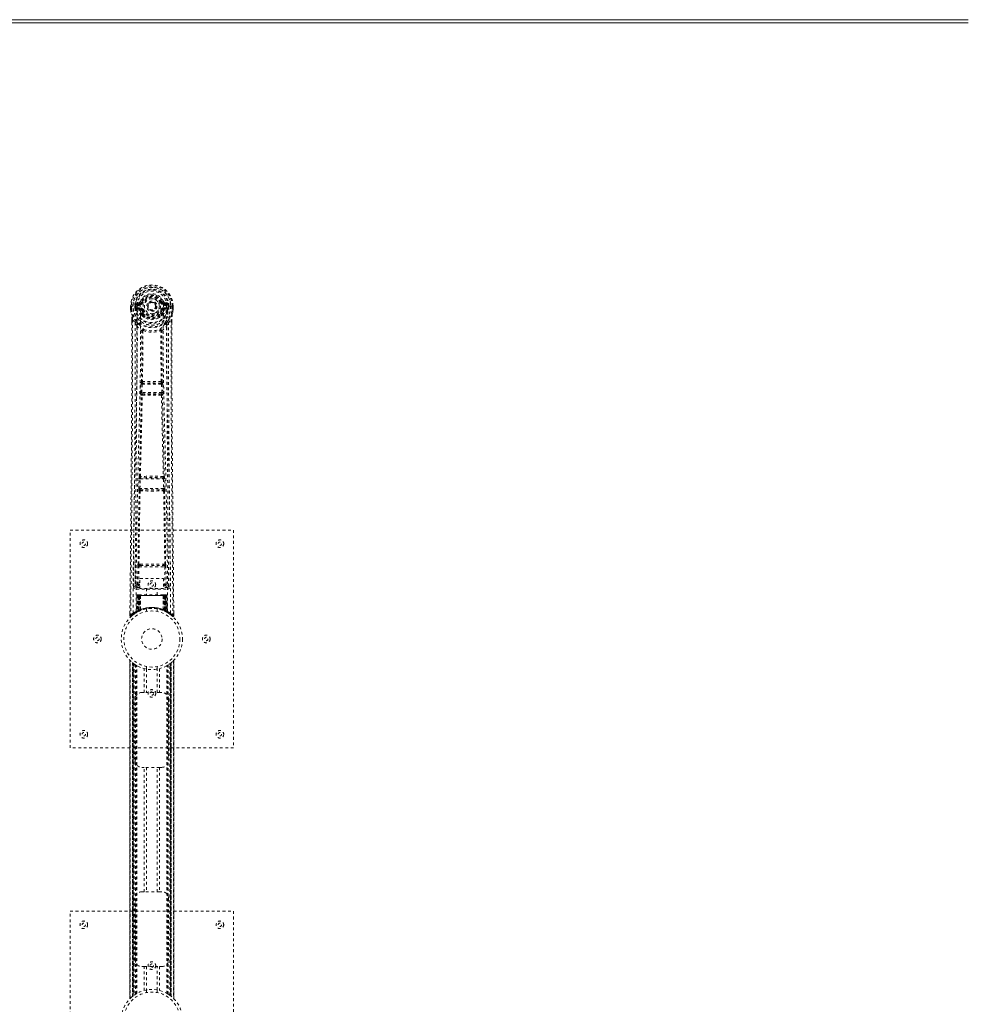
# Model space of a CAD drawing. Header units: inches. Extents: x 5 to 125, y 30 to 90.
# Tile 4 of 6: x 60 to 95, y 53 to 90. Entities that reach past the tile are written whole.
import ezdxf

# ---------------------------------------------------------------- set-up
doc = ezdxf.new("R2010")
doc.units = ezdxf.units.IN
doc.header["$MEASUREMENT"] = 0
doc.linetypes.add('SLD-Dashed', pattern=[0.075, 0.05, -0.025])
doc.linetypes.add('SLD-Solid', pattern=[0])

msp = doc.modelspace()

# ---------------------------------------------------------------- linework, layer by layer
at = {"color": 7, "linetype": 'SLD-Solid', "lineweight": 15}
for p, q in [((34.914, 89.57), (94.914, 89.57)), ((34.914, 89.452), (94.914, 89.452)), ((94.914, 89.452), (34.914, 89.452))]:
    msp.add_line(p, q, dxfattribs=at)
at = {"color": 7, "linetype": 'SLD-Dashed', "lineweight": 0}
for p, q in [((64.49, 79.222), (64.545, 79.199)), ((64.134, 79.051), (64.134, 78.934)), ((64.138, 79.051), (64.134, 79.051)), ((64.134, 78.934), (64.135, 78.93)), ((64.135, 79.052), (64.136, 78.934)), ((64.191, 79.051), (64.138, 79.051)), ((64.164, 79.05), (64.164, 78.934)), ((64.214, 79.051), (64.191, 79.051)), ((64.22, 79.051), (64.214, 79.051)), ((64.37, 79.051), (64.22, 79.051)), ((64.285, 78.978), (64.285, 79.05)), ((64.285, 78.977), (64.315, 78.979)), ((64.285, 78.977), (64.285, 78.978)), ((64.32, 79.05), (64.315, 79.05)), ((64.315, 79.05), (64.315, 78.979)), ((64.315, 78.978), (64.321, 78.959)), ((64.32, 78.972), (64.32, 79.05)), ((64.321, 78.959), (64.32, 78.972)), ((64.327, 78.935), (64.33, 78.931)), ((64.34, 78.92), (64.33, 78.93)), ((64.457, 79.195), (64.338, 79.171)), ((64.34, 78.92), (64.456, 78.899)), ((64.355, 78.983), (64.355, 78.953)), ((64.355, 78.983), (64.485, 78.983)), ((64.485, 78.928), (64.355, 78.953)), ((64.355, 78.953), (64.485, 78.953)), ((64.368, 79.135), (64.485, 79.155)), ((64.368, 79.135), (64.368, 79.105)), ((64.485, 79.135), (64.368, 79.135)), ((64.485, 79.105), (64.368, 79.105)), ((64.485, 79.155), (64.485, 79.135)), ((64.485, 79.105), (64.485, 79.135)), ((64.485, 78.983), (64.485, 78.953)), ((64.485, 78.928), (64.485, 78.953)), ((64.54, 78.887), (64.533, 78.898)), ((64.567, 78.898), (64.54, 78.887)), ((64.541, 79.191), (64.545, 79.199)), ((64.545, 79.199), (64.567, 79.19)), ((65.07, 79.044), (65.069, 79.029)), ((65.07, 79.053), (65.07, 79.044)), ((65.26, 79.19), (65.283, 79.199)), ((65.287, 78.887), (65.26, 78.898)), ((65.283, 79.199), (65.287, 79.191)), ((65.295, 78.899), (65.287, 78.887)), ((65.342, 79.155), (65.459, 79.135)), ((65.342, 79.155), (65.342, 79.135)), ((65.459, 79.135), (65.342, 79.135)), ((65.342, 79.105), (65.342, 79.135)), ((65.459, 79.105), (65.342, 79.105)), ((65.342, 78.983), (65.342, 78.953)), ((65.342, 78.983), (65.472, 78.983)), ((65.472, 78.953), (65.342, 78.928)), ((65.342, 78.928), (65.342, 78.953)), ((65.342, 78.953), (65.472, 78.953)), ((65.489, 79.171), (65.37, 79.195)), ((65.372, 78.899), (65.487, 78.92)), ((65.457, 79.051), (65.457, 79.051)), ((65.607, 79.051), (65.457, 79.051)), ((65.459, 79.105), (65.459, 79.135)), ((65.472, 78.953), (65.472, 78.983)), ((65.497, 78.931), (65.487, 78.92)), ((65.487, 78.92), (65.487, 78.92)), ((65.487, 78.92), (65.487, 78.92)), ((65.497, 78.931), (65.5, 78.935)), ((65.507, 79.05), (65.513, 79.05)), ((65.507, 78.972), (65.507, 79.05)), ((65.512, 78.978), (65.507, 78.959)), ((65.507, 78.959), (65.507, 78.972)), ((65.512, 78.979), (65.513, 79.05)), ((65.512, 78.979), (65.542, 78.977)), ((65.542, 79.05), (65.542, 78.977)), ((65.542, 79.05), (65.542, 79.05)), ((65.542, 78.977), (65.542, 78.977)), ((65.613, 79.051), (65.607, 79.051)), ((65.636, 79.051), (65.613, 79.051)), ((65.689, 79.051), (65.636, 79.051)), ((65.663, 78.934), (65.664, 79.05)), ((65.693, 79.051), (65.689, 79.051)), ((65.692, 78.934), (65.692, 79.052)), ((65.693, 79.051), (65.693, 78.934)), ((65.693, 78.93), (65.693, 78.934)), ((64.177, 78.552), (64.177, 78.45)), ((64.178, 78.551), (64.178, 78.449)), ((64.207, 78.55), (64.303, 78.435)), ((64.542, 78.738), (64.542, 78.761)), ((64.561, 78.693), (64.549, 78.711)), ((64.565, 78.766), (64.566, 78.743)), ((65.262, 78.743), (65.262, 78.766)), ((65.278, 78.711), (65.266, 78.693)), ((65.285, 78.738), (65.285, 78.761)), ((65.524, 78.435), (65.621, 78.55)), ((65.649, 78.462), (65.649, 78.551)), ((65.65, 78.552), (65.65, 78.463)), ((64.362, 78.323), (64.303, 78.435)), ((65.524, 78.435), (65.465, 78.323)), ((64.503, 75.87), (64.515, 76.179)), ((64.515, 76.179), (64.518, 76.213)), ((64.535, 76.269), (64.534, 76.269)), ((64.547, 75.869), (64.559, 76.177)), ((64.559, 76.177), (65.268, 76.177)), ((64.578, 76.222), (64.579, 76.223)), ((65.249, 76.222), (64.578, 76.222)), ((65.248, 76.223), (65.249, 76.222)), ((65.268, 76.177), (65.28, 75.869)), ((65.294, 76.269), (65.293, 76.269)), ((65.312, 76.179), (65.31, 76.213)), ((65.324, 75.87), (65.312, 76.179)), ((64.526, 75.776), (64.513, 75.781)), ((65.28, 75.869), (64.547, 75.869)), ((64.57, 75.82), (64.558, 75.824)), ((64.558, 75.824), (65.27, 75.824)), ((65.27, 75.824), (65.257, 75.82)), ((65.301, 75.776), (65.314, 75.781)), ((64.458, 72.791), (64.458, 72.791)), ((64.502, 72.744), (64.503, 72.744)), ((65.325, 72.744), (64.502, 72.744)), ((65.324, 72.744), (65.325, 72.744)), ((65.369, 72.791), (65.369, 72.791)), ((64.434, 72.348), (64.444, 72.701)), ((64.478, 72.347), (64.489, 72.699)), ((65.349, 72.347), (64.478, 72.347)), ((64.489, 72.699), (65.338, 72.699)), ((65.338, 72.699), (65.349, 72.347)), ((65.394, 72.348), (65.383, 72.701)), ((64.441, 72.258), (64.447, 72.256)), ((64.491, 72.299), (64.486, 72.302)), ((64.486, 72.302), (65.342, 72.302)), ((65.342, 72.302), (65.336, 72.299)), ((65.381, 72.256), (65.386, 72.258)), ((61.914, 62.82), (61.914, 70.82)), ((61.914, 70.82), (67.914, 70.82)), ((67.914, 70.82), (67.914, 62.82)), ((64.305, 69.577), (64.297, 68.763)), ((64.389, 68.817), (64.396, 69.477)), ((64.434, 68.816), (64.441, 69.476)), ((64.488, 69.567), (64.439, 69.567)), ((64.441, 69.476), (65.386, 69.476)), ((64.45, 69.52), (64.498, 69.521)), ((64.498, 69.521), (65.33, 69.521)), ((65.33, 69.521), (65.377, 69.52)), ((65.388, 69.567), (65.34, 69.567)), ((65.386, 69.476), (65.393, 68.816)), ((65.438, 68.817), (65.431, 69.477)), ((65.53, 68.763), (65.523, 69.577)), ((64.297, 68.763), (64.297, 68.762)), ((64.297, 68.762), (64.298, 68.752)), ((64.297, 68.76), (64.3, 68.742)), ((64.434, 68.771), (64.434, 68.816)), ((64.477, 68.816), (64.434, 68.816)), ((64.477, 68.771), (64.434, 68.771)), ((64.477, 69.043), (65.338, 69.043)), ((64.477, 68.677), (64.477, 69.043)), ((65.338, 69.043), (65.338, 68.677)), ((65.338, 68.816), (65.393, 68.816)), ((65.338, 68.771), (65.393, 68.771)), ((65.438, 68.817), (65.393, 68.816)), ((65.393, 68.771), (65.393, 68.816)), ((65.527, 68.742), (65.53, 68.76)), ((65.53, 68.762), (65.53, 68.763)), ((65.53, 68.752), (65.53, 68.762)), ((64.342, 68.714), (64.342, 68.654)), ((64.477, 68.714), (64.342, 68.714)), ((64.342, 68.654), (65.485, 68.654)), ((64.367, 68.416), (64.346, 67.81)), ((64.381, 68.416), (64.36, 67.818)), ((64.381, 68.416), (64.367, 68.416)), ((64.401, 68.42), (64.379, 67.826)), ((64.399, 68.416), (64.379, 67.829)), ((64.398, 68.445), (64.394, 68.444)), ((64.399, 68.445), (64.399, 68.445)), ((64.466, 68.416), (64.399, 68.416)), ((64.406, 68.416), (64.406, 67.859)), ((64.407, 68.445), (64.407, 68.443)), ((64.412, 68.445), (64.407, 68.445)), ((64.42, 68.445), (64.411, 68.445)), ((64.411, 68.416), (65.416, 68.416)), ((64.411, 67.861), (64.411, 68.416)), ((64.419, 67.865), (64.42, 68.416)), ((64.424, 68.445), (64.42, 68.445)), ((64.424, 68.416), (64.424, 67.867)), ((65.404, 68.416), (64.424, 68.416)), ((64.495, 68.445), (64.429, 68.445)), ((64.438, 68.416), (64.438, 67.874)), ((64.442, 68.416), (64.438, 68.416)), ((64.442, 68.445), (64.439, 68.445)), ((64.442, 68.416), (65.386, 68.416)), ((64.442, 67.876), (64.442, 68.416)), ((64.447, 67.864), (64.466, 68.416)), ((64.467, 68.416), (64.448, 67.865)), ((64.466, 68.416), (64.467, 68.416)), ((65.338, 68.677), (64.477, 68.677)), ((64.491, 67.893), (64.496, 68.418)), ((64.497, 68.416), (64.493, 67.894)), ((64.497, 68.416), (64.496, 68.418)), ((65.33, 68.416), (64.497, 68.416)), ((65.33, 68.445), (64.498, 68.445)), ((64.719, 68.677), (64.719, 68.445)), ((65.109, 68.445), (65.109, 68.677)), ((65.332, 68.418), (65.33, 68.416)), ((65.334, 67.894), (65.33, 68.416)), ((65.398, 68.445), (65.332, 68.445)), ((65.332, 68.418), (65.336, 67.893)), ((65.485, 68.714), (65.338, 68.714)), ((65.36, 68.416), (65.362, 68.416)), ((65.379, 67.865), (65.36, 68.416)), ((65.428, 68.416), (65.362, 68.416)), ((65.362, 68.416), (65.381, 67.864)), ((65.389, 68.416), (65.386, 68.416)), ((65.386, 68.416), (65.386, 67.876)), ((65.389, 67.874), (65.389, 68.416)), ((65.407, 68.445), (65.403, 68.445)), ((65.404, 67.867), (65.404, 68.416)), ((65.417, 68.445), (65.407, 68.445)), ((65.408, 68.416), (65.408, 67.865)), ((65.421, 68.445), (65.416, 68.445)), ((65.416, 68.416), (65.416, 67.861)), ((65.421, 67.859), (65.421, 68.416)), ((65.448, 67.826), (65.426, 68.42)), ((65.428, 68.416), (65.449, 67.829)), ((65.433, 68.444), (65.429, 68.445)), ((65.447, 68.416), (65.467, 67.818)), ((65.46, 68.416), (65.447, 68.416)), ((65.46, 68.416), (65.481, 67.81)), ((65.485, 68.654), (65.485, 68.714)), ((64.108, 67.764), (64.107, 67.679)), ((64.107, 67.678), (64.137, 67.678)), ((64.157, 67.656), (64.258, 67.737)), ((64.268, 67.744), (64.328, 67.781)), ((64.332, 67.786), (64.345, 67.794)), ((64.346, 67.81), (64.36, 67.818)), ((64.363, 67.804), (64.43, 67.838)), ((64.379, 67.829), (64.447, 67.864)), ((64.386, 67.835), (64.391, 67.834)), ((64.406, 67.859), (64.411, 67.861)), ((64.418, 67.833), (64.406, 67.859)), ((64.418, 67.833), (64.41, 67.829)), ((64.424, 67.835), (64.411, 67.861)), ((64.424, 67.835), (64.418, 67.833)), ((64.432, 67.839), (64.419, 67.865)), ((64.436, 67.841), (64.424, 67.867)), ((64.45, 67.848), (64.424, 67.835)), ((64.43, 67.838), (64.431, 67.839)), ((64.432, 67.839), (64.436, 67.841)), ((64.45, 67.848), (64.438, 67.874)), ((64.453, 67.849), (64.442, 67.876)), ((64.448, 67.865), (64.447, 67.864)), ((64.491, 67.893), (64.493, 67.894)), ((64.494, 67.866), (64.497, 67.868)), ((64.714, 67.928), (64.714, 67.831)), ((65.114, 67.831), (65.114, 67.928)), ((65.331, 67.868), (65.334, 67.866)), ((65.334, 67.894), (65.336, 67.893)), ((65.386, 67.876), (65.374, 67.849)), ((65.377, 67.848), (65.374, 67.849)), ((65.389, 67.874), (65.377, 67.848)), ((65.381, 67.864), (65.379, 67.865)), ((65.381, 67.864), (65.449, 67.829)), ((65.404, 67.867), (65.391, 67.841)), ((65.391, 67.841), (65.396, 67.839)), ((65.408, 67.865), (65.396, 67.839)), ((65.396, 67.839), (65.398, 67.838)), ((65.398, 67.838), (65.464, 67.804)), ((65.416, 67.861), (65.404, 67.835)), ((65.409, 67.833), (65.404, 67.835)), ((65.421, 67.859), (65.409, 67.833)), ((65.416, 67.861), (65.421, 67.859)), ((65.467, 67.818), (65.481, 67.81)), ((65.482, 67.794), (65.496, 67.786)), ((65.72, 67.679), (65.72, 67.763)), ((64.108, 66.033), (64.108, 53.607)), ((64.109, 66.036), (64.109, 53.605)), ((64.109, 53.606), (64.109, 66.034)), ((64.109, 66.034), (64.109, 66.033)), ((64.121, 53.618), (64.121, 66.022)), ((64.199, 53.689), (64.199, 65.951)), ((64.199, 65.951), (64.199, 53.689)), ((64.203, 65.948), (64.203, 53.692)), ((64.243, 65.916), (64.207, 65.944)), ((64.207, 53.696), (64.207, 65.944)), ((64.207, 65.944), (64.207, 53.696)), ((64.213, 65.94), (64.213, 53.7)), ((64.222, 53.707), (64.222, 65.933)), ((64.223, 53.708), (64.223, 65.932)), ((64.225, 65.93), (64.225, 53.71)), ((64.227, 65.929), (64.227, 53.711)), ((64.258, 65.906), (64.258, 53.734)), ((64.315, 65.867), (64.311, 65.87)), ((64.315, 53.773), (64.315, 65.867)), ((64.341, 53.788), (64.341, 65.852)), ((64.358, 53.798), (64.358, 65.842)), ((65.469, 53.798), (65.469, 65.842)), ((65.487, 53.788), (65.487, 65.852)), ((65.512, 53.773), (65.512, 65.867)), ((65.578, 53.728), (65.578, 65.912)), ((65.6, 53.711), (65.6, 65.929)), ((65.602, 53.71), (65.602, 65.93)), ((65.604, 65.932), (65.604, 53.708)), ((65.608, 65.935), (65.608, 53.705)), ((65.62, 65.944), (65.62, 53.696)), ((65.62, 53.696), (65.62, 65.944)), ((65.623, 53.693), (65.623, 65.947)), ((65.629, 65.951), (65.624, 65.948)), ((65.624, 53.692), (65.624, 65.948)), ((65.629, 65.951), (65.629, 53.689)), ((65.629, 53.689), (65.629, 65.951)), ((65.707, 66.022), (65.707, 53.618)), ((65.719, 53.604), (65.719, 66.035)), ((65.719, 66.034), (65.719, 53.606)), ((65.719, 53.607), (65.719, 66.033)), ((64.632, 64.855), (64.632, 65.731)), ((64.714, 65.809), (64.714, 65.712)), ((64.716, 65.712), (64.716, 64.855)), ((65.111, 64.855), (65.111, 65.712)), ((65.114, 65.712), (65.114, 65.809)), ((65.195, 65.731), (65.195, 64.855)), ((64.549, 64.855), (64.632, 64.855)), ((65.195, 64.855), (64.632, 64.855)), ((65.195, 64.855), (65.279, 64.855)), ((64.299, 62.355), (64.299, 64.605)), ((65.529, 64.605), (65.529, 62.355)), ((67.914, 62.82), (61.914, 62.82)), ((64.632, 62.105), (64.549, 62.105)), ((64.632, 57.535), (64.632, 62.105)), ((65.195, 62.105), (64.632, 62.105)), ((64.716, 62.105), (64.716, 57.535)), ((65.111, 57.535), (65.111, 62.105)), ((65.195, 62.105), (65.195, 57.535)), ((65.279, 62.105), (65.195, 62.105)), ((64.549, 57.535), (64.632, 57.535)), ((65.195, 57.535), (64.632, 57.535)), ((65.195, 57.535), (65.279, 57.535)), ((64.299, 55.035), (64.299, 57.285)), ((65.529, 57.285), (65.529, 55.035)), ((61.914, 56.82), (67.914, 56.82)), ((61.914, 48.82), (61.914, 56.82)), ((67.914, 56.82), (67.914, 48.82)), ((64.632, 54.785), (64.549, 54.785)), ((64.632, 53.909), (64.632, 54.785)), ((64.632, 54.785), (65.195, 54.785)), ((64.716, 54.785), (64.716, 53.928)), ((65.111, 53.928), (65.111, 54.785)), ((65.195, 54.785), (65.195, 53.909)), ((65.279, 54.785), (65.195, 54.785)), ((64.714, 53.928), (64.714, 53.831)), ((65.114, 53.831), (65.114, 53.928)), ((64.199, 53.689), (64.203, 53.692)), ((65.512, 53.773), (65.517, 53.77)), ((65.584, 53.723), (65.62, 53.696)), ((65.624, 53.692), (65.629, 53.689)), ((65.719, 53.606), (65.718, 53.607))]:
    msp.add_line(p, q, dxfattribs=at)
at = {"color": 7, "linetype": 'SLD-Dashed', "lineweight": 0, "flags": 128}
for points in [[(64.488, 79.081), (64.493, 79.158), (64.516, 79.234), (64.555, 79.304), (64.609, 79.365), (64.675, 79.414), (64.749, 79.451), (64.83, 79.473), (64.914, 79.481), (64.997, 79.473), (65.078, 79.451), (65.152, 79.414), (65.218, 79.365), (65.272, 79.304), (65.311, 79.234), (65.334, 79.158), (65.339, 79.081)], [(64.134, 79.051), (64.134, 79.051), (64.135, 79.051), (64.137, 79.051), (64.141, 79.051), (64.146, 79.05), (64.151, 79.05), (64.157, 79.05), (64.164, 79.05)], [(64.134, 78.934), (64.147, 78.839), (64.163, 78.764)], [(64.164, 78.934), (64.158, 78.934), (64.152, 78.934), (64.146, 78.934), (64.141, 78.934), (64.138, 78.934), (64.135, 78.934), (64.134, 78.934), (64.134, 78.934)], [(64.135, 78.93), (64.136, 78.93), (64.137, 78.93), (64.14, 78.931), (64.144, 78.931), (64.148, 78.932), (64.153, 78.933), (64.159, 78.934), (64.164, 78.934)], [(64.135, 78.93), (64.146, 78.842), (64.165, 78.753)], [(64.226, 67.772), (64.231, 69.363), (64.25, 70.952), (64.28, 72.538), (64.318, 74.121), (64.348, 75.361), (64.371, 76.597), (64.381, 77.827), (64.37, 79.051)], [(64.315, 78.978), (64.315, 78.979), (64.315, 78.979)], [(64.32, 78.972), (64.337, 78.98), (64.355, 78.983)], [(64.368, 79.105), (64.345, 79.11), (64.325, 79.123)], [(64.334, 67.828), (64.341, 69.414), (64.361, 70.999), (64.394, 72.581), (64.435, 74.16), (64.466, 75.397), (64.491, 76.63), (64.5, 77.859), (64.488, 79.081)], [(64.483, 78.876), (64.469, 78.893), (64.456, 78.899)], [(64.542, 78.761), (64.511, 78.811), (64.483, 78.876)], [(64.54, 78.887), (64.566, 78.826), (64.594, 78.779)], [(64.595, 79.178), (64.589, 79.18), (64.584, 79.182), (64.58, 79.184), (64.575, 79.186), (64.572, 79.187), (64.569, 79.189), (64.568, 79.189), (64.567, 79.19)], [(64.595, 78.91), (64.589, 78.908), (64.584, 78.906), (64.58, 78.904), (64.575, 78.902), (64.572, 78.901), (64.569, 78.899), (64.568, 78.899), (64.567, 78.898)], [(65.233, 79.178), (65.238, 79.18), (65.243, 79.182), (65.248, 79.184), (65.252, 79.186), (65.255, 79.187), (65.258, 79.189), (65.26, 79.189), (65.26, 79.19)], [(65.233, 78.91), (65.238, 78.908), (65.243, 78.906), (65.248, 78.904), (65.252, 78.902), (65.255, 78.901), (65.258, 78.899), (65.26, 78.899), (65.26, 78.898)], [(65.285, 78.761), (65.316, 78.811), (65.344, 78.876)], [(65.493, 67.828), (65.486, 69.414), (65.466, 70.999), (65.433, 72.581), (65.392, 74.16), (65.361, 75.397), (65.337, 76.63), (65.327, 77.859), (65.339, 79.08)], [(65.344, 78.876), (65.358, 78.893), (65.372, 78.899)], [(65.602, 67.772), (65.596, 69.363), (65.578, 70.952), (65.547, 72.538), (65.509, 74.121), (65.48, 75.361), (65.456, 76.597), (65.446, 77.827), (65.457, 79.051)], [(65.502, 79.123), (65.482, 79.11), (65.459, 79.105)], [(65.472, 78.983), (65.49, 78.98), (65.507, 78.972)], [(65.512, 78.979), (65.512, 78.979), (65.512, 78.978)], [(65.513, 79.05), (65.516, 79.05), (65.523, 79.05), (65.532, 79.05), (65.542, 79.05)], [(65.662, 78.753), (65.679, 78.832), (65.693, 78.93)], [(65.693, 78.934), (65.693, 78.934), (65.692, 78.934), (65.69, 78.934), (65.686, 78.934), (65.681, 78.934), (65.676, 78.934), (65.67, 78.934), (65.663, 78.934)], [(65.693, 78.93), (65.692, 78.93), (65.69, 78.93), (65.687, 78.931), (65.683, 78.931), (65.679, 78.932), (65.674, 78.933), (65.669, 78.934), (65.663, 78.934)], [(65.664, 79.05), (65.67, 79.05), (65.676, 79.05), (65.682, 79.05), (65.686, 79.051), (65.69, 79.051), (65.692, 79.051), (65.694, 79.051), (65.693, 79.051)], [(65.693, 78.934), (65.68, 78.839), (65.664, 78.764)], [(64.207, 78.55), (64.208, 77.737), (64.207, 76.888), (64.205, 76.004), (64.201, 75.202), (64.198, 74.684), (64.195, 74.142), (64.191, 73.576), (64.186, 73.013), (64.182, 72.525), (64.176, 71.878), (64.17, 71.189), (64.163, 70.46), (64.157, 69.784), (64.137, 67.678)], [(64.163, 78.764), (64.163, 78.758), (64.165, 78.753)], [(64.345, 78.475), (64.244, 78.599), (64.165, 78.753)], [(64.177, 78.552), (64.177, 78.552), (64.178, 78.551), (64.18, 78.551), (64.184, 78.551), (64.189, 78.551), (64.195, 78.55), (64.201, 78.55), (64.207, 78.55)], [(64.561, 78.693), (64.636, 78.634), (64.686, 78.607)], [(65.141, 78.607), (65.191, 78.634), (65.266, 78.693)], [(65.482, 78.475), (65.583, 78.599), (65.662, 78.753)], [(65.621, 78.55), (65.62, 77.812), (65.62, 77.032), (65.622, 76.209), (65.626, 75.343), (65.63, 74.547), (65.636, 73.717), (65.637, 73.526), (65.638, 73.334), (65.64, 73.14), (65.641, 73.007), (65.642, 72.877), (65.643, 72.742), (65.645, 72.6), (65.649, 72.147), (65.653, 71.642), (65.658, 71.087), (65.662, 70.735), (65.665, 70.363), (65.669, 69.961), (65.673, 69.585), (65.677, 69.094), (65.681, 68.658), (65.685, 68.277), (65.688, 67.95), (65.69, 67.678)], [(65.621, 78.55), (65.627, 78.55), (65.633, 78.55), (65.638, 78.551), (65.644, 78.551), (65.647, 78.551), (65.65, 78.551), (65.651, 78.552), (65.65, 78.552)], [(65.662, 78.753), (65.664, 78.758), (65.664, 78.764)], [(64.177, 78.45), (64.174, 75.833), (64.157, 73.117), (64.133, 70.396), (64.107, 67.678)], [(64.303, 78.435), (64.303, 77.695), (64.302, 76.923), (64.299, 76.12), (64.295, 75.354), (64.29, 74.578), (64.284, 73.802), (64.278, 73.046), (64.271, 72.321), (64.265, 71.646), (64.257, 70.889), (64.251, 70.179), (64.244, 69.482), (64.237, 68.76)], [(64.362, 78.323), (64.353, 75.136), (64.328, 71.948), (64.297, 68.76)], [(64.362, 78.323), (64.446, 78.225), (64.544, 78.138)], [(64.44, 78.387), (64.45, 78.378), (64.455, 78.372)], [(64.535, 76.269), (64.545, 77.201), (64.546, 78.13)], [(64.592, 78.148), (64.587, 78.157), (64.58, 78.163), (64.572, 78.167), (64.564, 78.167), (64.557, 78.164), (64.55, 78.158), (64.546, 78.149), (64.544, 78.138)], [(64.582, 78.137), (64.581, 77.207), (64.57, 76.274)], [(64.592, 78.148), (64.585, 78.144), (64.583, 78.14), (64.582, 78.139), (64.582, 78.137)], [(65.283, 78.138), (65.281, 78.149), (65.277, 78.158), (65.271, 78.164), (65.263, 78.167), (65.255, 78.167), (65.247, 78.163), (65.24, 78.157), (65.235, 78.148)], [(65.246, 78.137), (65.245, 78.139), (65.245, 78.14), (65.242, 78.144), (65.235, 78.148)], [(65.257, 76.274), (65.246, 77.207), (65.246, 78.137)], [(65.293, 76.269), (65.282, 77.201), (65.281, 78.13)], [(65.283, 78.138), (65.381, 78.225), (65.465, 78.323)], [(65.372, 78.372), (65.378, 78.378), (65.387, 78.387)], [(65.53, 68.76), (65.5, 71.948), (65.474, 75.136), (65.465, 78.323)], [(65.59, 68.76), (65.587, 69.136), (65.583, 69.565), (65.578, 70.035), (65.574, 70.46), (65.572, 70.682), (65.57, 70.905), (65.568, 71.127), (65.565, 71.38), (65.563, 71.635), (65.56, 71.882), (65.556, 72.386), (65.551, 72.853), (65.548, 73.285), (65.544, 73.708), (65.54, 74.198), (65.534, 75.039), (65.53, 75.887), (65.526, 76.765), (65.524, 77.619), (65.524, 78.435)], [(65.65, 78.463), (65.653, 75.834), (65.67, 73.116), (65.695, 70.397), (65.72, 67.678)], [(64.515, 76.179), (64.52, 76.179), (64.53, 76.179), (64.545, 76.178), (64.559, 76.177)], [(64.559, 76.177), (64.56, 76.186), (64.562, 76.194), (64.566, 76.209), (64.572, 76.218), (64.575, 76.221), (64.577, 76.222), (64.578, 76.222)], [(65.268, 76.177), (65.276, 76.178), (65.283, 76.178), (65.29, 76.178), (65.297, 76.179), (65.302, 76.179), (65.307, 76.179), (65.31, 76.179), (65.312, 76.179)], [(64.458, 72.791), (64.493, 74.286), (64.526, 75.776)], [(64.493, 72.793), (64.528, 74.29), (64.562, 75.781)], [(64.503, 75.87), (64.505, 75.87), (64.508, 75.87), (64.513, 75.87), (64.518, 75.87), (64.525, 75.869), (64.532, 75.869), (64.54, 75.869), (64.547, 75.869)], [(64.558, 75.824), (64.553, 75.828), (64.549, 75.837), (64.547, 75.852), (64.547, 75.86), (64.547, 75.869)], [(65.266, 75.781), (65.299, 74.29), (65.335, 72.793)], [(65.28, 75.869), (65.28, 75.86), (65.28, 75.852), (65.278, 75.837), (65.275, 75.828), (65.27, 75.824)], [(65.28, 75.869), (65.288, 75.869), (65.295, 75.869), (65.303, 75.869), (65.309, 75.87), (65.315, 75.87), (65.319, 75.87), (65.322, 75.87), (65.324, 75.87)], [(65.369, 72.791), (65.334, 74.286), (65.301, 75.776)], [(64.444, 72.701), (64.446, 72.734), (64.447, 72.736)], [(64.463, 72.771), (64.461, 72.773), (64.458, 72.791)], [(65.383, 72.701), (65.381, 72.734), (65.381, 72.736)], [(64.434, 72.348), (64.435, 72.348), (64.438, 72.348), (64.443, 72.348), (64.448, 72.348), (64.455, 72.347), (64.462, 72.347), (64.47, 72.347), (64.478, 72.347)], [(64.444, 72.701), (64.446, 72.701), (64.449, 72.701), (64.454, 72.7), (64.459, 72.7), (64.466, 72.7), (64.473, 72.7), (64.481, 72.7), (64.489, 72.699)], [(65.338, 72.699), (65.346, 72.7), (65.354, 72.7), (65.361, 72.7), (65.368, 72.7), (65.374, 72.7), (65.378, 72.701), (65.381, 72.701), (65.383, 72.701)], [(65.349, 72.347), (65.357, 72.347), (65.365, 72.347), (65.372, 72.347), (65.379, 72.348), (65.384, 72.348), (65.389, 72.348), (65.392, 72.348), (65.394, 72.348)], [(64.406, 69.565), (64.422, 70.911), (64.447, 72.256)], [(64.439, 69.567), (64.456, 70.913), (64.481, 72.258)], [(65.347, 72.258), (65.372, 70.913), (65.388, 69.567)], [(65.421, 69.565), (65.405, 70.911), (65.381, 72.256)], [(64.396, 69.477), (64.401, 69.477), (64.411, 69.477), (64.426, 69.477), (64.441, 69.476)], [(64.45, 69.52), (64.433, 69.524), (64.423, 69.532)], [(64.488, 69.567), (64.699, 69.567), (64.914, 69.567), (65.128, 69.567), (65.34, 69.567)], [(64.498, 69.521), (64.702, 69.521), (64.908, 69.521), (65.12, 69.521), (65.33, 69.521)], [(65.386, 69.476), (65.402, 69.477), (65.416, 69.477), (65.426, 69.477), (65.431, 69.477)], [(64.389, 68.817), (64.32, 68.788), (64.299, 68.763)], [(64.342, 68.714), (64.365, 68.743), (64.434, 68.771)], [(64.389, 68.817), (64.394, 68.817), (64.404, 68.817), (64.418, 68.817), (64.434, 68.816)], [(65.393, 68.771), (65.462, 68.743), (65.485, 68.714)], [(65.53, 68.76), (65.507, 68.788), (65.438, 68.817)], [(64.367, 68.416), (64.37, 68.416), (64.378, 68.416), (64.391, 68.416), (64.406, 68.416)], [(64.42, 68.416), (64.405, 68.416), (64.393, 68.416), (64.384, 68.416), (64.381, 68.416)], [(64.399, 68.416), (64.399, 68.416), (64.401, 68.416), (64.405, 68.416), (64.409, 68.416), (64.416, 68.416), (64.423, 68.416), (64.43, 68.416), (64.438, 68.416)], [(64.42, 68.443), (64.416, 68.444), (64.414, 68.445), (64.413, 68.445), (64.413, 68.445)], [(64.477, 68.435), (64.47, 68.426), (64.467, 68.416)], [(64.496, 68.418), (64.481, 68.431), (64.477, 68.435)], [(65.332, 68.418), (65.346, 68.431), (65.35, 68.435)], [(65.36, 68.416), (65.357, 68.426), (65.35, 68.435)], [(65.389, 68.416), (65.397, 68.416), (65.405, 68.416), (65.412, 68.416), (65.418, 68.416), (65.423, 68.416), (65.426, 68.416), (65.428, 68.416), (65.428, 68.416)], [(65.399, 68.445), (65.398, 68.445), (65.397, 68.445)], [(65.415, 68.445), (65.415, 68.445), (65.413, 68.445), (65.411, 68.444), (65.407, 68.443)], [(65.447, 68.416), (65.443, 68.416), (65.435, 68.416), (65.422, 68.416), (65.408, 68.416)], [(65.428, 68.445), (65.428, 68.445), (65.427, 68.445), (65.425, 68.444), (65.421, 68.443)], [(65.421, 68.416), (65.436, 68.416), (65.449, 68.416), (65.457, 68.416), (65.46, 68.416)], [(65.428, 68.416), (65.427, 68.423), (65.427, 68.425)], [(64.11, 67.679), (64.112, 67.671), (64.115, 67.663), (64.12, 67.657), (64.127, 67.652), (64.134, 67.649), (64.141, 67.649), (64.148, 67.65), (64.155, 67.654)], [(65.448, 67.813), (65.441, 67.816), (65.409, 67.833)], [(65.45, 67.821), (65.449, 67.827), (65.449, 67.829)], [(65.487, 67.793), (65.481, 67.804), (65.477, 67.818)], [(65.481, 67.804), (65.48, 67.81), (65.48, 67.811)], [(65.69, 67.678), (65.683, 67.67), (65.676, 67.662), (65.672, 67.658), (65.67, 67.656)], [(65.672, 67.658), (65.679, 67.655), (65.687, 67.652), (65.695, 67.652), (65.703, 67.653), (65.71, 67.656), (65.715, 67.662), (65.719, 67.668), (65.72, 67.676)], [(65.72, 67.678), (65.72, 67.679), (65.718, 67.679), (65.712, 67.678), (65.702, 67.678), (65.696, 67.678), (65.69, 67.678)], [(65.624, 65.948), (65.618, 65.943), (65.608, 65.935)], [(64.72, 65.712), (64.718, 65.712), (64.716, 65.712)], [(65.111, 65.712), (65.1, 65.711), (65.075, 65.707)], [(64.716, 53.928), (64.727, 53.929), (64.736, 53.931)], [(65.107, 53.928), (65.11, 53.928), (65.111, 53.928)], [(65.608, 53.705), (65.619, 53.696), (65.624, 53.692)]]:
    msp.add_lwpolyline(points, dxfattribs=at)
at = {"color": 7, "linetype": 'SLD-Dashed', "lineweight": 0}
for centre, radius in [((64.914, 79.044), 0.7), ((64.914, 79.044), 0.69), ((64.914, 79.044), 0.623), ((64.914, 79.044), 0.32), ((64.914, 79.044), 0.275), ((64.914, 79.044), 0.188), ((64.914, 79.044), 0.156), ((64.914, 79.044), 0.142), ((64.914, 79.044), 0.139), ((64.914, 79.044), 0.138), ((62.414, 70.32), 0.14), ((62.414, 70.32), 0.0625), ((67.414, 70.32), 0.14), ((67.414, 70.32), 0.0625), ((64.914, 68.82), 0.14), ((64.914, 68.82), 0.0625), ((64.914, 66.82), 1.125), ((64.914, 66.82), 1.03), ((62.914, 66.82), 0.14), ((64.914, 66.82), 0.376), ((66.914, 66.82), 0.141), ((62.914, 66.82), 0.0625), ((66.914, 66.82), 0.0625), ((64.914, 64.82), 0.141), ((64.914, 64.82), 0.0625), ((62.414, 63.32), 0.141), ((62.414, 63.32), 0.0625), ((67.414, 63.32), 0.141), ((67.414, 63.32), 0.0625), ((62.414, 56.32), 0.141), ((67.414, 56.32), 0.141), ((62.414, 56.32), 0.0625), ((67.414, 56.32), 0.0625), ((64.914, 54.82), 0.141), ((64.914, 54.82), 0.0625), ((64.914, 52.82), 1.125), ((64.914, 52.82), 1.03)]:
    msp.add_circle(centre, radius, dxfattribs=at)
for centre, radius, start, end in [((64.914, 79.044), 0.78, 0.5288, 179.4712), ((64.914, 79.044), 0.78, 0, 179.4852), ((64.914, 79.044), 0.75, 0.4562, 179.5438), ((64.914, 79.044), 0.629, 0.5444, 179.4556), ((64.914, 79.044), 0.599, 0.5443, 179.4557), ((64.914, 79.057), 0.543, 359.366, 180.634), ((64.448, 79.239), 0.0455, 281.3554, 337.4687), ((64.914, 79.044), 0.459, 22.774, 157.226), ((64.914, 79.044), 0.4, 22.774, 157.226), ((64.914, 79.044), 0.376, 22.774, 157.226), ((64.914, 79.044), 0.346, 22.774, 157.226), ((64.914, 79.044), 0.275, 90.0001, 269.9999), ((64.914, 79.044), 0.275, 270.0001, 89.9999), ((64.768, 80.501), 1.4, 291.5596, 293.9873), ((65.379, 79.239), 0.0455, 202.5312, 258.6447), ((64.164, 78.934), 0.03, 180.2178, 185.2738), ((64.914, 79.044), 0.787, 188.3239, 351.6761), ((64.914, 79.044), 0.758, 188.3239, 351.6761), ((64.308, 79.944), 0.895, 268.5066, 270.4045), ((64.914, 79.044), 0.632, 186.0642, 353.9358), ((64.914, 79.044), 0.602, 186.2697, 353.7303), ((64.914, 79.044), 0.593, 172.3909, 179.4476), ((64.405, 78.967), 0.0843, 185.4017, 202.622), ((64.53, 79.095), 0.206, 158.3431, 172.3388), ((64.355, 78.922), 0.0305, 89.0384, 156.1699), ((64.782, 79.139), 0.497, 204.8144, 243.6301), ((64.367, 79.165), 0.0299, 167.8919, 271.952), ((64.72, 79.14), 0.439, 210.0686, 246.0867), ((64.487, 78.839), 0.242, 89.7355, 118.8242), ((64.486, 79.186), 0.0301, 162.3472, 268.5787), ((64.485, 78.898), 0.0299, 91.0481, 179.0034), ((64.513, 78.871), 0.031, 31.5919, 170.0522), ((64.479, 79.227), 0.0715, 274.7844, 329.7547), ((64.485, 79.224), 0.089, 270, 337.226), ((64.485, 79.224), 0.119, 270.0001, 337.2265), ((64.485, 78.864), 0.119, 22.7746, 89.9997), ((64.485, 78.864), 0.089, 22.774, 90), ((64.483, 78.872), 0.0567, 28.2311, 87.977), ((64.914, 79.044), 0.376, 202.774, 337.226), ((64.914, 79.044), 0.346, 202.7737, 337.2263), ((64.914, 79.044), 0.156, 245.1542, 290.0596), ((65.342, 79.224), 0.119, 202.7734, 270), ((65.342, 78.864), 0.119, 90.0003, 157.2254), ((64.848, 79.04), 0.465, 325.8376, 340.7948), ((65.342, 79.224), 0.089, 202.774, 270), ((65.342, 78.864), 0.089, 90, 157.226), ((65.05, 79.134), 0.491, 296.1271, 335.5129), ((65.107, 79.14), 0.44, 293.9344, 329.9021), ((65.348, 79.227), 0.0714, 210.3136, 265.2489), ((65.314, 78.871), 0.031, 10.168, 148.1966), ((65.344, 78.872), 0.0565, 91.9581, 151.5651), ((65.339, 78.831), 0.249, 61.7043, 89.8625), ((65.342, 79.186), 0.0301, 271.453, 17.6206), ((65.342, 78.898), 0.0299, 0.9993, 88.9491), ((65.46, 79.165), 0.0299, 268.0478, 12.1083), ((65.472, 78.922), 0.0305, 23.8302, 90.9616), ((65.298, 79.095), 0.206, 7.6613, 21.6568), ((65.392, 78.975), 0.115, 339.6945, 352.2819), ((64.914, 79.044), 0.593, 0.5524, 7.6091), ((62.976, 78.58), 1.202, 358.6562, 8.8144), ((60.585, 77.911), 3.678, 10.0115, 13.2372), ((64.572, 78.758), 0.0305, 43.9317, 174.3713), ((64.564, 78.715), 0.0505, 88.2683, 115.7578), ((64.564, 78.693), 0.0506, 88.2571, 115.6747), ((64.587, 78.735), 0.0444, 175.0103, 212.6938), ((64.601, 78.688), 0.0404, 127.2277, 172.6876), ((64.594, 78.742), 0.0371, 89.2733, 139.8314), ((64.914, 79.055), 0.453, 219.7483, 320.2509), ((64.598, 78.744), 0.0326, 181.6485, 227.8208), ((64.914, 79.081), 0.494, 226.9722, 313.028), ((64.914, 79.038), 0.411, 219.0116, 320.9884), ((64.914, 79.026), 0.476, 241.4721, 298.5267), ((65.255, 78.758), 0.0305, 5.6316, 136.0677), ((65.234, 78.742), 0.0371, 40.1633, 90.7343), ((65.229, 78.744), 0.0326, 312.1685, 358.3624), ((65.226, 78.688), 0.0404, 7.3032, 52.7813), ((65.263, 78.715), 0.0504, 64.2224, 91.7527), ((65.263, 78.693), 0.0506, 64.3253, 91.7429), ((65.241, 78.735), 0.0444, 327.3953, 4.9974), ((69.242, 77.911), 3.677, 166.7624, 169.9887), ((66.852, 78.58), 1.202, 171.187, 181.3425), ((64.765, 77.988), 0.643, 130.7374, 135.9139), ((65.888, 80.049), 2.204, 225.5684, 228.9423), ((64.423, 78.32), 0.0608, 58.0313, 177.6179), ((65.182, 78.881), 0.887, 215.0291, 230.8693), ((64.604, 78.135), 0.0608, 73.4586, 176.3311), ((64.532, 78.131), 0.0143, 356.6497, 32.4437), ((64.578, 78.057), 0.0795, 87.4951, 113.9407), ((64.668, 78.129), 0.0786, 126.2617, 166.6749), ((64.914, 79.058), 0.965, 250.5263, 289.4748), ((64.914, 78.985), 0.844, 249.7733, 290.2269), ((64.645, 78.881), 0.888, 309.1311, 324.9704), ((65.223, 78.135), 0.0608, 3.6689, 106.5415), ((65.159, 78.129), 0.0786, 13.3268, 53.7365), ((65.249, 78.057), 0.0795, 66.0523, 92.5081), ((65.296, 78.131), 0.0143, 147.5585, 183.3538), ((65.404, 78.32), 0.0608, 2.3818, 121.9714), ((63.939, 80.049), 2.204, 311.0581, 314.4317), ((65.062, 77.988), 0.643, 44.0872, 49.2621), ((64.611, 76.217), 0.0933, 145.8694, 182.4628), ((64.58, 76.268), 0.0451, 177.8495, 268.9541), ((64.579, 76.267), 0.0451, 177.8569, 268.9587), ((64.564, 76.186), 0.089, 86.1824, 109.616), ((64.657, 76.262), 0.0873, 171.8094, 206.8103), ((64.914, 43.54), 32.736, 89.3991, 90.6007), ((64.914, 42.854), 33.37, 89.4251, 90.5749), ((65.171, 76.262), 0.0872, 333.189, 8.1915), ((65.248, 76.268), 0.0451, 271.047, 2.1494), ((65.249, 76.267), 0.0451, 271.0413, 2.1432), ((65.209, 76.18), 0.0588, 357.8381, 46.6318), ((65.263, 76.187), 0.088, 70.2491, 93.9525), ((65.216, 76.217), 0.0933, 357.5368, 34.132), ((64.666, 75.843), 0.165, 170.593, 202.3678), ((64.558, 75.779), 0.0451, 90.863, 177.5121), ((64.571, 75.774), 0.0451, 90.8958, 177.3988), ((64.555, 75.689), 0.0918, 86.0209, 108.5472), ((64.622, 75.788), 0.0607, 148.3025, 186.2238), ((64.914, 112.807), 37.028, 269.4553, 270.5445), ((64.914, 108.711), 32.893, 269.4021, 270.5979), ((65.256, 75.774), 0.0451, 2.602, 89.1035), ((65.205, 75.788), 0.0612, 353.9369, 31.5366), ((65.272, 75.689), 0.092, 71.4682, 93.9879), ((65.269, 75.779), 0.0451, 2.4879, 89.137), ((65.161, 75.843), 0.165, 337.6325, 9.4067), ((64.564, 72.74), 0.118, 154.643, 182.0172), ((64.485, 72.669), 0.125, 86.4438, 102.2394), ((64.503, 72.789), 0.0451, 178.3753, 269.3659), ((64.503, 72.788), 0.0433, 202.7754, 270.2203), ((64.551, 72.705), 0.0626, 141.5442, 185.5175), ((64.561, 72.782), 0.0697, 170.9158, 213.0647), ((64.914, 39.22), 33.576, 89.2814, 90.7186), ((64.914, 39.396), 33.351, 89.2944, 90.7056), ((65.266, 72.782), 0.0697, 326.9346, 9.0849), ((65.324, 72.79), 0.0451, 270.6369, 1.6267), ((65.324, 72.789), 0.0451, 270.6341, 1.6248), ((65.276, 72.705), 0.0626, 354.4809, 38.4574), ((65.343, 72.67), 0.123, 77.6587, 93.6581), ((65.263, 72.74), 0.118, 357.989, 25.3631), ((64.654, 72.321), 0.222, 172.8805, 196.3596), ((64.537, 72.333), 0.0601, 166.8998, 211.4023), ((65.29, 72.333), 0.0601, 328.5981, 13.1), ((65.174, 72.321), 0.222, 343.6409, 7.119), ((64.486, 72.257), 0.0451, 90.5587, 178.0568), ((64.492, 72.254), 0.0451, 90.5795, 178.0282), ((64.473, 72.122), 0.136, 86.7425, 101.1114), ((64.537, 72.265), 0.0567, 143.3845, 187.5196), ((64.914, 108.392), 36.136, 269.3136, 270.6865), ((64.914, 105.322), 33.026, 269.2675, 270.7325), ((65.335, 72.254), 0.0451, 1.9691, 89.4217), ((65.29, 72.265), 0.057, 352.6127, 36.4831), ((65.341, 72.257), 0.0451, 1.9432, 89.4413), ((65.354, 72.123), 0.136, 78.8587, 93.2838), ((64.685, 69.49), 0.289, 164.9812, 182.6475), ((64.432, 69.308), 0.258, 88.448, 95.7725), ((64.444, 69.563), 0.0384, 177.0819, 235.3603), ((64.514, 69.56), 0.0757, 175.3505, 211.8365), ((64.518, 69.484), 0.0773, 151.6246, 185.4611), ((64.552, 69.557), 0.0652, 170.5401, 213.5508), ((65.275, 69.557), 0.0652, 326.4334, 9.4386), ((65.314, 69.56), 0.075, 328.0047, 4.8082), ((65.376, 69.566), 0.0456, 271.9229, 359.0025), ((65.309, 69.484), 0.0773, 354.534, 28.3857), ((65.395, 69.309), 0.258, 84.2213, 91.558), ((65.142, 69.49), 0.289, 357.3518, 15.023), ((64.279, 71.623), 2.863, 269.1588, 270.3594), ((64.342, 68.759), 0.105, 179.3644, 270.0828), ((64.342, 68.759), 0.045, 202.0099, 269.9798), ((64.434, 68.817), 0.0451, 179.6178, 269.5743), ((65.393, 68.817), 0.0451, 270.4257, 0.3576), ((65.485, 68.759), 0.105, 269.9141, 0.6386), ((65.485, 68.759), 0.045, 270.0202, 337.9901), ((65.548, 71.636), 2.877, 269.6434, 270.8384), ((64.397, 68.415), 0.03, 90.0036, 178.0061), ((64.398, 68.414), 0.0305, 110.7139, 177.6436), ((64.411, 68.415), 0.03, 113.5015, 178.0178), ((64.411, 68.414), 0.0315, 89.3105, 122.3703), ((64.429, 68.415), 0.03, 90.0616, 178.0696), ((64.434, 68.41), 0.0353, 81.808, 170.6813), ((64.428, 68.561), 0.119, 255.9081, 259.5611), ((64.82, 68.423), 0.409, 176.9331, 180.9906), ((65.272, 68.419), 0.852, 178.4208, 180.2203), ((64.847, 68.423), 0.424, 177.0422, 180.9591), ((64.881, 68.423), 0.443, 177.1658, 180.9155), ((64.885, 68.423), 0.444, 177.1747, 180.9157), ((64.496, 68.415), 0.0299, 90.1863, 178.2049), ((64.498, 68.418), 0.0266, 90.797, 141.4497), ((65.329, 68.419), 0.0265, 38.3658, 89.3852), ((65.332, 68.415), 0.0299, 1.7975, 89.8141), ((64.943, 68.423), 0.443, 359.0845, 2.8343), ((64.947, 68.423), 0.442, 359.0841, 2.8346), ((65.398, 68.415), 0.03, 1.9306, 89.9383), ((64.981, 68.423), 0.423, 359.0413, 2.9683), ((64.985, 68.423), 0.423, 359.0413, 2.9682), ((65.006, 68.423), 0.41, 359.0091, 3.0539), ((65.416, 68.413), 0.0315, 57.9469, 90.6855), ((64.596, 68.419), 0.825, 359.7723, 1.6316), ((65.417, 68.415), 0.03, 1.9808, 66.5644), ((65.43, 68.415), 0.03, 1.9939, 89.9964), ((65.429, 68.414), 0.0305, 2.3641, 69.3704), ((64.912, 66.781), 1.206, 124.6773, 131.8747), ((64.137, 67.678), 0.03, 179.4686, 312.1529), ((64.914, 66.82), 1.158, 47.8714, 132.1369), ((64.193, 67.709), 0.0637, 208.6016, 235.8029), ((64.909, 66.826), 1.12, 124.6378, 132.1018), ((64.899, 66.586), 1.364, 114.4492, 119.5854), ((64.256, 67.772), 0.03, 180.2596, 304.0775), ((64.914, 66.82), 1.127, 119.5262, 124.6579), ((64.316, 67.811), 0.03, 301.0772, 358.0164), ((64.914, 66.788), 1.19, 60.8801, 119.1199), ((64.376, 67.84), 0.0429, 197.0166, 245.82), ((64.33, 67.819), 0.0299, 300.3004, 358.0956), ((64.771, 67.066), 0.843, 118.7977, 120.3432), ((64.905, 67.183), 0.84, 126.4832, 131.7319), ((64.914, 66.82), 1.127, 60.4733, 119.5267), ((64.887, 67.21), 0.805, 125.5281, 130.9264), ((64.363, 67.961), 0.137, 269.4089, 293.5136), ((64.349, 67.83), 0.0299, 299.2513, 358.1963), ((64.898, 67.202), 0.814, 124.39, 129.6272), ((64.395, 67.942), 0.109, 271.2463, 300.4819), ((64.914, 66.821), 1.155, 64.2143, 115.7857), ((64.914, 66.821), 1.155, 64.9104, 115.0896), ((64.417, 67.865), 0.0297, 295.527, 358.5241), ((64.418, 67.866), 0.0297, 295.4497, 358.5223), ((64.805, 67.053), 0.87, 113.5607, 115.4819), ((64.914, 66.821), 1.155, 65.8865, 114.1135), ((64.87, 67.267), 0.732, 121.2368, 125.2465), ((64.464, 67.877), 0.031, 340.2208, 31.6905), ((64.914, 66.857), 1.12, 67.9256, 112.0744), ((64.463, 67.877), 0.0345, 344.8362, 31.0426), ((65.364, 67.877), 0.0345, 148.9574, 195.163), ((65.363, 67.877), 0.0311, 148.3255, 199.6427), ((64.957, 67.267), 0.732, 54.754, 58.7689), ((64.916, 66.824), 1.123, 60.7722, 65.7178), ((65.409, 67.866), 0.0297, 181.478, 244.55), ((65.41, 67.865), 0.0297, 181.4789, 244.4743), ((64.929, 67.201), 0.816, 50.3769, 55.606), ((64.938, 67.207), 0.809, 49.0853, 54.4601), ((64.903, 66.798), 1.154, 59.9246, 63.9564), ((64.924, 67.186), 0.837, 48.2572, 53.5278), ((64.995, 66.962), 0.963, 59.6272, 62.5173), ((65.479, 67.83), 0.0299, 181.8037, 240.7487), ((65.479, 67.83), 0.03, 196.8714, 241.2443), ((65.497, 67.819), 0.0299, 181.9044, 239.6997), ((65.452, 67.84), 0.0429, 294.1686, 342.9922), ((64.914, 66.82), 1.127, 55.3417, 60.4742), ((65.531, 67.847), 0.0707, 211.4558, 238.8952), ((65.511, 67.811), 0.03, 181.984, 238.9226), ((64.914, 66.82), 1.128, 58.9275, 59.8071), ((64.928, 66.585), 1.365, 60.4182, 65.5477), ((65.572, 67.772), 0.03, 235.9277, 359.7363), ((64.918, 66.826), 1.12, 47.8968, 55.3619), ((64.919, 66.785), 1.2, 48.1037, 55.337), ((65.69, 67.678), 0.03, 227.8472, 0.5313), ((64.926, 66.833), 1.143, 224.3143, 225.1729), ((64.914, 66.82), 1.125, 231.1094, 232.4053), ((64.914, 66.82), 1.125, 232.2637, 239.3838), ((64.914, 66.82), 1.125, 237.8645, 240.4245), ((64.914, 66.82), 1.125, 299.5752, 302.1358), ((64.935, 66.795), 1.092, 307.6165, 315.7606), ((64.549, 64.605), 0.25, 90, 180), ((65.279, 64.605), 0.25, 0, 90), ((64.549, 62.355), 0.25, 180, 270), ((65.279, 62.355), 0.25, 270, 0), ((64.549, 57.285), 0.25, 90, 180), ((65.279, 57.285), 0.25, 0, 90), ((64.549, 55.035), 0.25, 180, 270), ((65.279, 55.035), 0.25, 270, 0), ((64.892, 52.844), 1.092, 127.6169, 135.76), ((64.918, 52.815), 1.132, 127.9265, 129.4586), ((64.925, 52.806), 1.143, 127.6042, 128.8799), ((64.913, 52.821), 1.124, 119.5746, 122.1364), ((64.915, 52.823), 1.122, 57.8611, 60.4279), ((64.914, 52.82), 1.125, 52.2641, 59.3832), ((64.911, 52.817), 1.129, 51.1121, 52.404), ((64.903, 52.809), 1.14, 44.314, 45.1745)]:
    msp.add_arc(centre, radius, start, end, dxfattribs=at)

doc.saveas('drawing.dxf')
